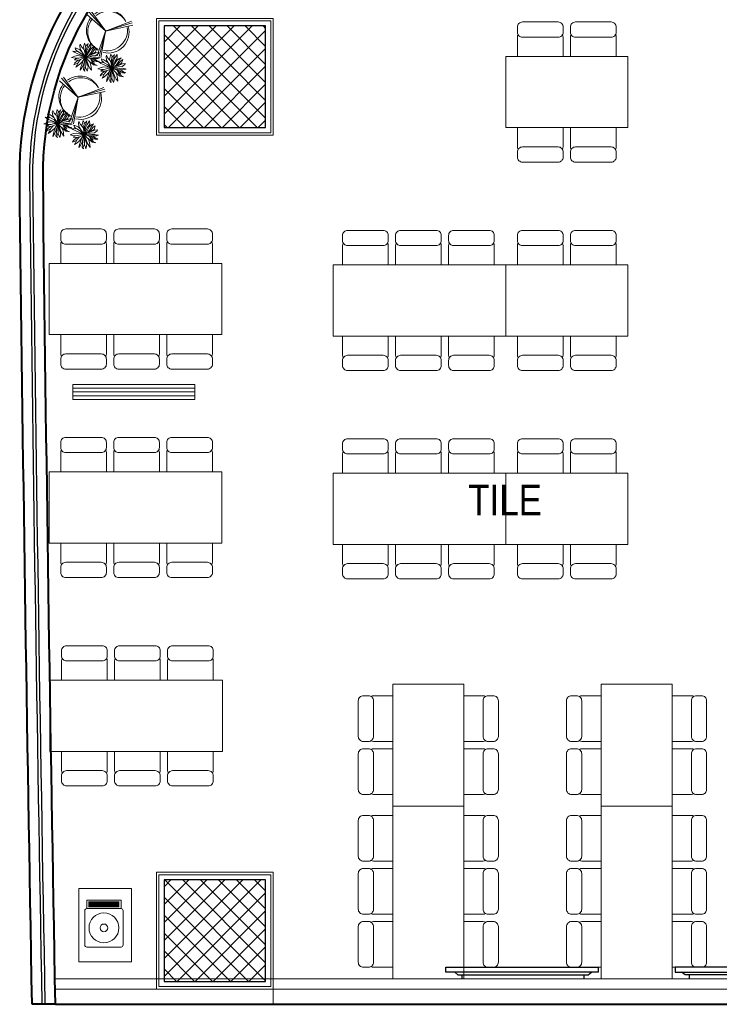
# Model space of a CAD drawing. Header units: inches. Extents: x 371717 to 373017, y 1317902 to 1318657.
# Tile 1 of 10: x 371717 to 371965, y 1317913 to 1318262. Entities that reach past the tile are written whole.
import ezdxf

# ---------------------------------------------------------------- set-up
doc = ezdxf.new("R2010")
doc.units = ezdxf.units.IN
doc.header["$LTSCALE"] = 35
doc.header["$MEASUREMENT"] = 0
for name, color, linetype in [('A-COLS', 4, 'Continuous'), ('AV', 3, 'Continuous'), ('WIN', 1, 'Continuous')]:
    doc.layers.add(name, color=color, linetype=linetype)
for name, color, linetype, lineweight in [('A-WALL', 7, 'Continuous', 40), ('ac grill', 6, 'Continuous', 15), ('COL HATCH', 8, 'Continuous', 13), ('FLOORING', 116, 'Continuous', 5), ('FURN NEW PHASE-2', 1, 'Continuous', 5), ('FURNITURE', 11, 'Continuous', 9), ('I-Part-Gyps', 5, 'Continuous', 15), ('tree', 92, 'Continuous', 5)]:
    doc.layers.add(name, color=color, linetype=linetype, lineweight=lineweight)
doc.styles.add('Style-Arial', font='arial.ttf')
pattern_1 = [(135, (372711.621, 1317618.76), (-3.18198, -3.18198), []), (225, (372711.621, 1317618.76), (3.18198, -3.18198), [])]

# ---------------------------------------------------------------- blocks, each defined once
blk = doc.blocks.new('TREE-24')
for p, q in [((-21.8, 41.3), (-37.5, 46.4)), ((-37.5, 46.4), (-31.9, 37.6)), ((-16.3, 54.3), (-20.4, 56.1)), ((-20.4, 56.1), (-18.4, 45)), ((-18.4, 45), (-10.6, 22.8)), ((-7.8, 43), (-16.3, 54.3)), ((-6, 26), (-7.8, 43)), ((-0.2, 43.5), (1.9, 57)), ((0.3, 31.2), (-0.2, 43.5)), ((1.9, 57), (3, 60)), ((3, 60), (4.9, 51.4)), ((4.9, 51.4), (5.8, 37.3)), ((5.7, 36.1), (13.8, 46)), ((18.9, 46.4), (10.1, 32.2)), ((13.8, 46), (17.7, 53.1)), ((17.7, 53.1), (17.5, 57.3)), ((17.5, 57.3), (20.3, 53.1)), ((20.3, 53.1), (18.9, 46.4)), ((30.8, 38.8), (35.4, 48.7)), ((35.4, 48.7), (32.7, 33.4)), ((-48, 1.2), (-59.5, -4.6)), ((-58.4, 11.2), (-47.1, 8)), ((-55.4, 9.5), (-58.4, 11.2)), ((-57.9, 22.5), (-43.4, 22.8)), ((-43, 11.7), (-57.9, 22.5)), ((-51.5, 4.3), (-55.4, 9.5)), ((-46.4, -0.1), (-51.5, 4.3)), ((-47.1, 8), (-33.8, 2.8)), ((-39.8, 34.9), (-44.8, 39.5)), ((-44.8, 39.5), (-40.7, 29.2)), ((-43.4, 22.8), (-29.6, 13.4)), ((-28, 4.8), (-43, 11.7)), ((-40.7, 29.2), (-33.1, 20.6)), ((-30.8, 29.2), (-39.8, 34.9)), ((-33.8, 2.8), (-18.1, -0.6)), ((-33.1, 20.6), (-21.1, 14.2)), ((-31.9, 37.6), (-17, 26.5)), ((-18.6, 21.8), (-30.8, 29.2)), ((-29.6, 13.4), (-5.4, 1.4)), ((-8, 2.1), (-28, 4.8)), ((-12.5, 28.2), (-21.8, 41.3)), ((-21.1, 14.2), (-10.8, 8.5)), ((-5.4, 11.7), (-18.6, 21.8)), ((-18.6, -13.4), (0, 0)), ((-17, 26.5), (-9.2, 19.3)), ((0, 0), (-14.9, -16.9)), ((-14.2, -32.9), (0, 0)), ((0, 0), (-13.8, -2.1)), ((-10.8, 8.5), (0, 0)), ((-10.6, 22.8), (0, 0)), ((0, 0), (-8, 2.1)), ((-1.4, 15.9), (-6, 26)), ((0, 0), (-5, -17.4)), ((-2, 10.2), (0.3, 31.2)), ((0, 0), (-2, 10.2)), ((0, 0), (1.6, 8)), ((20, 6.8), (0, 0)), ((6.7, 6.5), (0, 0)), ((0, 0), (29.2, 6.5)), ((18.2, 0.6), (0, 0)), ((0.7, -16.9), (0, 0)), ((0, 0), (10.4, -21.3)), ((9.7, -8), (0, 0)), ((31.8, -9.5), (0, 0)), ((1.6, 8), (7.6, 22.1)), ((5.3, 24), (2.8, 10.8)), ((10.1, 32.2), (4.1, 17.7)), ((5.8, 37.3), (5.3, 24)), ((12.4, 10.5), (6.7, 6.5)), ((7.6, 22.1), (20.7, 27.5)), ((9.2, 22.8), (21.6, 37.6)), ((19.6, 18.4), (12.4, 10.5)), ((16.6, 15.1), (27.9, 21.1)), ((32.4, 0.4), (18.2, 0.6)), ((21.6, 37.6), (18.9, 26.5)), ((23.2, 23), (19.6, 18.4)), ((26.9, 9.2), (20, 6.8)), ((20.7, 27.5), (30.8, 38.8)), ((32.7, 33.4), (23.2, 23)), ((34.7, 11.9), (26.9, 9.2)), ((27.9, 21.1), (41.9, 23.5)), ((29.2, 6.5), (39.3, 10.2)), ((43.7, 0.1), (32.4, 0.4)), ((46, 18.4), (34.7, 11.9)), ((38.9, 0.2), (53.4, -4.8)), ((39.3, 10.2), (47.4, 9.7)), ((41.9, 23.5), (54.3, 25)), ((53.6, 4.3), (43.7, 0.1)), ((54.3, 25), (46, 18.4)), ((47.4, 9.7), (56.8, 8.3)), ((59.8, 6.8), (53.6, 4.3)), ((56.8, 8.3), (59.8, 6.8)), ((-59.5, -4.6), (-36.8, -10)), ((-43, -16.4), (-55.4, -22.6)), ((-55.4, -22.6), (-49, -24.5)), ((-49, -24.5), (-34, -22.8)), ((-23.9, -3.3), (-46.4, -0.1)), ((-34.7, -8.8), (-43, -16.4)), ((-35.9, -33.4), (-39.5, -44.5)), ((-30.8, -25), (-35.9, -33.4)), ((-26.9, -4.1), (-34.7, -8.8)), ((-34, -22.8), (-18.6, -13.4)), ((-31.9, -42.3), (-24.1, -34.4)), ((-23.1, -16.2), (-30.8, -25)), ((-13.8, -2.1), (-26.9, -4.1)), ((-23.7, -32.2), (-26, -54.1)), ((-14.9, -16.9), (-23.7, -32.2)), ((-20.9, -47.4), (-14.2, -32.9)), ((-18.1, -0.6), (-9.8, -1.6)), ((-5, -17.4), (-6.6, -34.4)), ((-6.6, -34.4), (-3.9, -45.7)), ((4.2, -29), (0.7, -16.9)), ((4.6, -44), (4.2, -29)), ((4.6, -37.1), (11.5, -46.9)), ((19.3, -14.2), (9.7, -8)), ((12.7, -31.7), (9.9, -20.8)), ((10.4, -21.3), (21.2, -30.4)), ((11.5, -46.9), (12.4, -31.7)), ((40.3, -7.3), (12.1, -3.6)), ((12.4, -31.7), (24.4, -46)), ((12.8, -10), (30.6, -16.1)), ((29, -23.8), (19.3, -14.2)), ((21.2, -30.4), (30.8, -35.6)), ((29, -43.7), (23.9, -31.9)), ((38.2, -35.1), (29, -23.8)), ((30.6, -16.1), (42.1, -20.1)), ((30.8, -35.6), (42.3, -41.5)), ((44.4, -15.9), (31.8, -9.5)), ((42.3, -41.5), (38.2, -35.1)), ((52.7, -9), (40.3, -7.3)), ((42.1, -20.1), (55.2, -22.6)), ((55.2, -22.6), (44.4, -15.9)), ((59.8, -3.1), (52.7, -9)), ((53.4, -4.8), (59.8, -3.1)), ((-39.5, -44.5), (-31.9, -42.3)), ((-26, -54.1), (-20.9, -47.4)), ((-3.9, -45.7), (1.6, -60)), ((1.6, -60), (4.6, -44)), ((24.4, -46), (32, -49.9)), ((32, -49.9), (29, -43.7))]:
    blk.add_line(p, q)
blk = doc.blocks.new('TREE-20')
for p, q in [((-17.4, 77.1), (0.2, -1)), ((-11.6, 76.5), (0.2, -1.4)), ((0.2, -1), (-4.9, 76.9)), ((0.2, -1), (-67.3, -48)), ((-63.3, -53.9), (-0.2, -2.3)), ((-59.3, -58), (0.2, -1)), ((-0.2, -1.4), (67.8, -34)), ((0.7, -1), (63.3, -39)), ((70.6, -25.1), (0.7, -1))]:
    blk.add_line(p, q)
for centre, radius, start, end in [((-8.6, -0.6), 61.7, 98.3934, 219.1798), ((-10.8, -2.3), 63.8, 346.8452, 80.3119), ((-2.1, -4.8), 61.4, 103.3596, 210.5357), ((-3.5, -4.3), 61.9, 346.6212, 86.8408), ((-8, -2.2), 60.4, 233.0435, 329.4406), ((-3.3, -4.3), 61.5, 229.263, 328.8764)]:
    blk.add_arc(centre, radius, start, end)
blk = doc.blocks.new('A$C736D3402')
at = {"layer": 'FURN NEW PHASE-2', "lineweight": -2, "elevation": -3.5}
for points in [[(542, 1279.3), (542, 1329.3, 0.414214), (492, 1379.3), (142, 1379.3, 0.414214), (92, 1329.3), (92, 1279.3, 0.414214), (142, 1229.3), (492, 1229.3, 0.414214)], [(1064, 1279.3), (1064, 1329.3, 0.414214), (1014, 1379.3), (664, 1379.3, 0.414214), (614, 1329.3), (614, 1279.3, 0.414214), (664, 1229.3), (1014, 1229.3, 0.414214)], [(1136, 1279.3), (1136, 1329.3, -0.414214), (1186, 1379.3), (1536, 1379.3, -0.414214), (1586, 1329.3), (1586, 1279.3, -0.414214), (1536, 1229.3), (1186, 1229.3, -0.414214)], [(542, 100), (542, 50, -0.414214), (492, 0), (142, 0, -0.414214), (92, 50), (92, 100, -0.414214), (142, 150), (492, 150, -0.414214)], [(1064, 100), (1064, 50, -0.414214), (1014, 0), (664, 0, -0.414214), (614, 50), (614, 100, -0.414214), (664, 150), (1014, 150, -0.414214)], [(1136, 100), (1136, 50, 0.414214), (1186, 0), (1536, 0, 0.414214), (1586, 50), (1586, 100, 0.414214), (1536, 150), (1186, 150, 0.414214)]]:
    blk.add_lwpolyline(points, format="xyb", close=True, dxfattribs=at)
for points in [[(98.7, 1254.3, 0.131652), (92, 1229.3), (92, 1039.6)], [(542, 1039.6), (542, 1229.3, 0.131652), (535.3, 1254.3)], [(620.7, 1254.3, 0.131652), (614, 1229.3), (614, 1039.6)], [(1064, 1039.6), (1064, 1229.3, 0.131652), (1057.3, 1254.3)], [(1136, 1039.6), (1136, 1229.3, -0.131652), (1142.7, 1254.3)], [(1579.3, 1254.3, -0.131652), (1586, 1229.3), (1586, 1039.6)], [(98.7, 125, -0.131652), (92, 150), (92, 339.6)], [(542, 339.6), (542, 150, -0.131652), (535.3, 125)], [(620.7, 125, -0.131652), (614, 150), (614, 339.6)], [(1064, 339.6), (1064, 150, -0.131652), (1057.3, 125)], [(1136, 339.6), (1136, 150, 0.131652), (1142.7, 125)], [(1579.3, 125, 0.131652), (1586, 150), (1586, 339.6)]]:
    blk.add_lwpolyline(points, format="xyb", dxfattribs=at)
blk.add_lwpolyline([(0, 339.6), (0, 1039.6), (1700, 1039.6), (1700, 339.6)], close=True, dxfattribs=at)
blk = doc.blocks.new('WATERCOOLER')
at = {"layer": 'FURNITURE'}
for p, q in [((470, 180), (470, -180)), ((480, 180), (480, -180)), ((490, 180), (490, -180)), ((500, 180), (500, -180)), ((510, 180), (510, -180)), ((520, 180), (520, -180)), ((530, 180), (530, -180))]:
    blk.add_line(p, q, dxfattribs=at)
blk.add_lwpolyline([(25, -225), (425, -225, 0.414214), (450, -200), (450, 200, 0.414214), (425, 225), (25, 225, 0.414214), (0, 200), (0, -200, 0.414214)], format="xyb", close=True, dxfattribs=at)
blk.add_lwpolyline([(450, -200), (550, -200), (550, 200), (450, 200)], close=True, dxfattribs=at)
for radius in [175, 45]:
    blk.add_circle((225, 0), radius, dxfattribs=at)
blk = doc.blocks.new('TV')
at = {"layer": 'AV', "extrusion": (-1e-16, 6.11991e-06, 1)}
for p, q in [((759.8, 75, 0), (-740.2, 75, 0)), ((-740.2, 75, 0), (-740.2, 25, 0)), ((-740.2, 25, 0), (759.8, 25, 0)), ((-641.6, 0, 0), (-676.9, 25, 0)), ((641.6, 0, 0), (-641.6, 0, 0)), ((601.7, 0, 0), (602, -40, 0)), ((669.8, 25, 0), (641.6, 0, 0)), ((759.8, 25, 0), (759.8, 75, 0)), ((-601.7, 0, 0), (-601.7, -40, 0))]:
    blk.add_line(p, q, dxfattribs=at)
blk = doc.blocks.new('A$C71FE6346')
at = {"lineweight": -2, "elevation": 0}
for points in [[(564, 1329.3), (564, 1379.3, 0.414214), (514, 1429.3), (164, 1429.3, 0.414214), (114, 1379.3), (114, 1329.3, 0.414214), (164, 1279.3), (514, 1279.3, 0.414214)], [(636, 1329.3), (636, 1379.3, -0.414214), (686, 1429.3), (1036, 1429.3, -0.414214), (1086, 1379.3), (1086, 1329.3, -0.414214), (1036, 1279.3), (686, 1279.3, -0.414214)], [(564, 150), (564, 100, -0.414214), (514, 50), (164, 50, -0.414214), (114, 100), (114, 150, -0.414214), (164, 200), (514, 200, -0.414214)], [(636, 150), (636, 100, 0.414214), (686, 50), (1036, 50, 0.414214), (1086, 100), (1086, 150, 0.414214), (1036, 200), (686, 200, 0.414214)]]:
    blk.add_lwpolyline(points, format="xyb", close=True, dxfattribs=at)
for points in [[(120.7, 1304.3, 0.131652), (114, 1279.3), (114, 1089.6)], [(564, 1089.6), (564, 1279.3, 0.131652), (557.3, 1304.3)], [(636, 1089.6), (636, 1279.3, -0.131652), (642.7, 1304.3)], [(1079.3, 1304.3, -0.131652), (1086, 1279.3), (1086, 1089.6)], [(120.7, 175, -0.131652), (114, 200), (114, 389.6)], [(564, 389.6), (564, 200, -0.131652), (557.3, 175)], [(636, 389.6), (636, 200, 0.131652), (642.7, 175)], [(1079.3, 175, 0.131652), (1086, 200), (1086, 389.6)]]:
    blk.add_lwpolyline(points, format="xyb", dxfattribs=at)
blk.add_lwpolyline([(1200, 389.6), (1200, 1089.6), (0, 1089.6), (0, 389.6)], close=True, dxfattribs=at)
blk = doc.blocks.new('A$C4DBF7927')
at = {"layer": 'ac grill'}
for p, q in [((37.5, 0), (37.5, -1200)), ((75, 0), (75, -1200)), ((112.5, 0), (112.5, -1200))]:
    blk.add_line(p, q, dxfattribs=at)
blk.add_lwpolyline([(0, -1200), (150, -1200), (150, 0), (0, 0)], close=True, dxfattribs=at)

msp = doc.modelspace()

# ---------------------------------------------------------------- hatches: boundary and pattern name
at = {"layer": 'COL HATCH'}
h = msp.add_hatch(dxfattribs=at)
h.set_pattern_fill('ANSI37', color=256, scale=36, angle=90, style=0)
h.set_pattern_definition(pattern_1)
h.paths.add_polyline_path([(371804.42, 1318223.56), (371804.42, 1318259.56), (371768.42, 1318259.56), (371768.42, 1318223.56)])
h = msp.add_hatch(dxfattribs=at)
h.set_pattern_fill('ANSI37', color=256, scale=36, angle=90, style=0)
h.set_pattern_definition(pattern_1)
h.paths.add_polyline_path([(371804.42, 1317921.16), (371804.42, 1317957.16), (371768.42, 1317957.16), (371768.42, 1317921.16)])

# ---------------------------------------------------------------- linework, layer by layer
at = {"layer": 'A-COLS', "ltscale": 2.5, "elevation": -0.06}
for points in [[(371804.42, 1318223.56), (371804.42, 1318259.56), (371768.42, 1318259.56), (371768.42, 1318223.56)], [(371804.42, 1317921.16), (371804.42, 1317957.16), (371768.42, 1317957.16), (371768.42, 1317921.16)]]:
    msp.add_lwpolyline(points, close=True, dxfattribs=at)
at = {"layer": 'A-WALL'}
for q in [(371721.65, 1317913.06, -0.06), (373014.02, 1317913.06, -0.06)]:
    msp.add_line((371729.93, 1317913.06, -0.06), q, dxfattribs=at)
at = {"layer": 'A-WALL', "elevation": -0.06}
for points in [[(371721.65, 1317913.06, -0.001729), (371717.25, 1318205.56, -0.285463), (371783.22, 1318314.47, 0.206013), (371999.23, 1318573.85)], [(371729.93, 1317913.06, -0.00173), (371725.53, 1318205.65, -0.285463), (371786.97, 1318307.08, 0.206013), (372007.17, 1318571.5)]]:
    msp.add_lwpolyline(points, format="xyb", dxfattribs=at)
at = {"layer": 'FURN NEW PHASE-2', "elevation": -0.06}
msp.add_lwpolyline([(371738.2, 1317928.14), (371756.91, 1317928.14), (371756.91, 1317954.03), (371738.2, 1317954.03)], close=True, dxfattribs=at)
at = {"layer": 'I-Part-Gyps'}
for p, q in [((371878.22, 1317922.06, -0.06), (371729.82, 1317922.06, -0.06)), ((372065.42, 1317922.06, -0.05), (371729.82, 1317922.06, -0.05)), ((371878.22, 1317918.46, -0.06), (371729.88, 1317918.46, -0.06)), ((372065.42, 1317918.46, -0.05), (371729.88, 1317918.46, -0.05)), ((371807.12, 1317918.46, -0.06), (371807.12, 1317913.06, -0.06)), ((371807.12, 1317913.06, -0.06), (371729.93, 1317913.06, -0.06))]:
    msp.add_line(p, q, dxfattribs=at)
at = {"layer": 'I-Part-Gyps', "elevation": -0.06}
for points in [[(371765.72, 1318220.86), (371765.72, 1318262.26), (371807.12, 1318262.26), (371807.12, 1318220.86)], [(371766.62, 1318221.76), (371766.62, 1318261.36), (371806.22, 1318261.36), (371806.22, 1318221.76)], [(371765.72, 1317918.46), (371765.72, 1317959.86), (371807.12, 1317959.86), (371807.12, 1317918.46)], [(371766.62, 1317919.36), (371766.62, 1317958.96), (371806.22, 1317958.96), (371806.22, 1317919.36)]]:
    msp.add_lwpolyline(points, close=True, dxfattribs=at)
at = {"layer": 'WIN', "elevation": -0.06}
for points in [[(371725.25, 1317913.05, -0.001729), (371720.85, 1318205.6, -0.285463), (371784.85, 1318311.26, 0.20602), (372002.68, 1318572.83)], [(371726.33, 1317913.07, -0.001729), (371721.93, 1318205.61, -0.285463), (371785.34, 1318310.29, 0.206013), (372003.71, 1318572.52)]]:
    msp.add_lwpolyline(points, format="xyb", dxfattribs=at)

# ---------------------------------------------------------------- block references
at = {"layer": 'ac grill', "xscale": 0.03599999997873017, "yscale": 0.03599999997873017, "zscale": 0.03599999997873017, "rotation": 90}
msp.add_blockref('A$C4DBF7927', (371736.11, 1318127.23, -0.06), dxfattribs=at)
at = {"layer": 'AV', "yscale": 0.03599999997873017, "zscale": 0.03599999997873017}
for p, xscale in [((371895.58, 1317923.5, -0.05), -0.03599999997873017), ((371976.17, 1317923.5, -0.05), 0.03599999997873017)]:
    msp.add_blockref('TV', p, dxfattribs=dict(at, xscale=xscale))
at = {"layer": 'FURN NEW PHASE-2', "yscale": 0.03599999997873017, "zscale": 0.03599999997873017}
for name, p, xscale in [('A$C71FE6346', (371889.56, 1318209.53, -0.06), 0.03599999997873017), ('A$C736D3402', (371788.88, 1318138.01, 0.07), -0.03599999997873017), ('A$C71FE6346', (371889.56, 1318135.73, -0.06), 0.03599999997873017), ('A$C736D3402', (371788.88, 1318064.21, 0.07), -0.03599999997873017), ('A$C71FE6346', (371889.56, 1318061.93, -0.06), 0.03599999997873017), ('A$C736D3402', (371789.17, 1317990.41, 0.07), -0.03599999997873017)]:
    msp.add_blockref(name, p, dxfattribs=dict(at, xscale=xscale))
at = {"layer": 'FURN NEW PHASE-2'}
for name, p, xscale, yscale, zscale, rotation in [('A$C736D3402', (371828.36, 1318187.18, 0.07), -0.03599999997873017, 0.03599999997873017, 0.03599999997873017, 180), ('A$C736D3402', (371828.36, 1318113.38, 0.07), -0.03599999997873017, 0.03599999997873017, 0.03599999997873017, 180), ('A$C71FE6346', (371835.45, 1318026.46, -0.06), 0.03599999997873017, 0.03599999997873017, 0.03599999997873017, 270), ('A$C71FE6346', (371909.25, 1318026.46, -0.06), 0.03599999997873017, 0.03599999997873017, 0.03599999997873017, 270), ('A$C736D3402', (371837.25, 1317983.26, 0.07), 0.03599999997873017, 0.03599999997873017, 0.03599999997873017, 270), ('A$C736D3402', (371911.05, 1317983.26, 0.07), 0.03599999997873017, 0.03599999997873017, 0.03599999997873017, 270), ('WATERCOOLER', (371747.11, 1317933.32, -0.06), 0.03024000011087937, 0.03024000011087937, 0.03024000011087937, 90)]:
    msp.add_blockref(name, p, dxfattribs=dict(at, xscale=xscale, yscale=yscale, zscale=zscale, rotation=rotation))
at = {"layer": 'tree'}
for name, p, xscale, yscale, zscale, rotation in [('TREE-20', (371747.69, 1318257.65, -0.06), 0.1191160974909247, 0.1191160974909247, 0.1191160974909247, 157.1968044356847), ('TREE-24', (371740.61, 1318248.51, -0.06), 0.08372159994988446, 0.08372159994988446, 0.08372159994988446, 270), ('TREE-24', (371749.92, 1318244.57, -0.06), 0.08372159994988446, 0.08372159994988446, 0.08372159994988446, 270), ('TREE-20', (371737.94, 1318234.18, -0.06), 0.1191160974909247, 0.1191160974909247, 0.1191160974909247, 157.1968044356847), ('TREE-24', (371730.86, 1318225.04, -0.06), 0.08372159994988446, 0.08372159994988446, 0.08372159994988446, 270), ('TREE-24', (371740.16, 1318221.1, -0.06), 0.08372159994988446, 0.08372159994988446, 0.08372159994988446, 270)]:
    msp.add_blockref(name, p, dxfattribs=dict(at, xscale=xscale, yscale=yscale, zscale=zscale, rotation=rotation))

# ---------------------------------------------------------------- texts
at = {"layer": 'FLOORING', "color": 1, "true_color": 0xeb0000, "insert": (371889.29, 1318097.07, -0.06), "char_height": 10.8, "attachment_point": 2, "style": 'Style-Arial'}
msp.add_mtext('{\\fArial Narrow|b0|i0|c0|p34;TILE}', dxfattribs=at)

doc.saveas('drawing.dxf')
